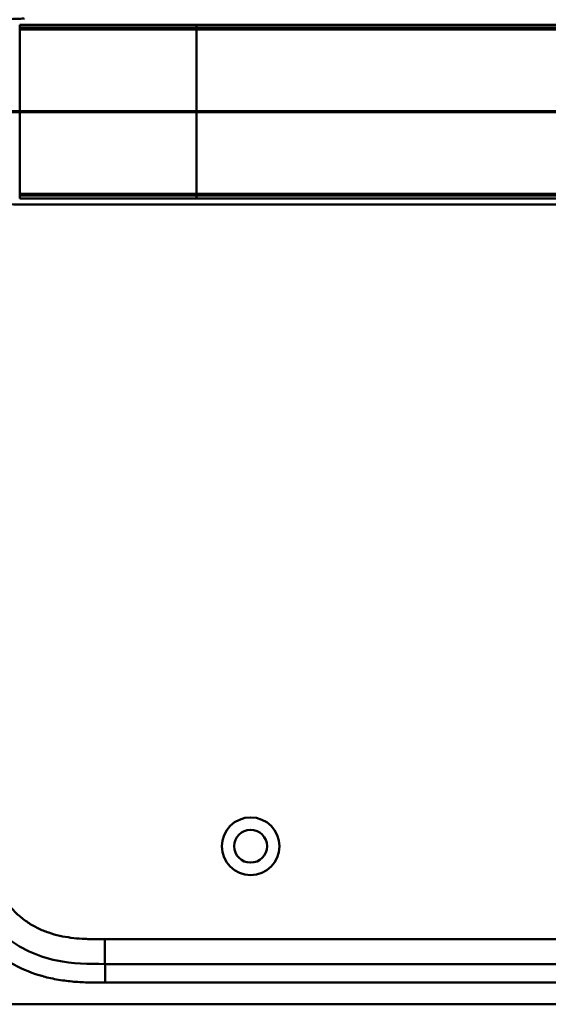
# Model space of a CAD drawing. Header units: millimetres. Extents: x 20 to 833, y 20 to 574.
# Tile 12 of 15: x 575 to 660, y 266 to 425. Entities that reach past the tile are written whole.
import ezdxf

# ---------------------------------------------------------------- set-up
doc = ezdxf.new("R2010")
doc.units = ezdxf.units.MM
doc.header["$LTSCALE"] = 2
for name, color, linetype, lineweight in [('Bemaßungen(DIN)', 7, 'Continuous', 25), ('Schnittansichtslinien(DIN)', 7, 'Continuous', 70), ('Sichtbare Kanten(DIN)', 7, 'Continuous', 50), ('Sichtbare tangentiale Kanten(DIN)', 7, 'Continuous', 50)]:
    doc.layers.add(name, color=color, linetype=linetype, lineweight=lineweight)
doc.styles.add('STANDARD-DIN~0', font='arial.ttf')
doc.dimstyles.new('CAD-LAN', dxfattribs={"dimscale": 2, "dimtxt": 3.5, "dimasz": 2.5, "dimexe": 3.175, "dimexo": 0, "dimgap": 0.8, "dimtad": 1, "dimrnd": 1e-08, "dimtxsty": 'STANDARD-DIN~0', "dimcen": 0.09, "dimdle": 10, "dimclrd": 250, "dimclre": 250, "dimclrt": 250, "dimadec": 0, "dimazin": 2, "dimtfac": 1, "dimtmove": 0, "dimatfit": 3, "dimfxl": 1, "dimtolj": 1, "dimtzin": 0, "dimlwd": 25, "dimlwe": 25, "dimarcsym": 0})

# ---------------------------------------------------------------- blocks, each defined once
blk = doc.blocks.new('*D23')
at = {"layer": 'Bemaßungen(DIN)', "color": 250, "linetype": 'Continuous', "lineweight": 25, "true_color": 0x3f3f3f, "transparency": 16777216}
for p, q in [((575.83, 511.32), (486.78, 511.32)), ((493.13, 506.32), (493.13, 271.32)), ((576.39, 266.32), (486.78, 266.32))]:
    blk.add_line(p, q, dxfattribs=at)
at = {"layer": 'Bemaßungen(DIN)', "color": 250, "linetype": 'Continuous', "true_color": 0x3f3f3f, "transparency": 16777216}
for points in [[(492.29, 506.32), (493.96, 506.32), (493.13, 511.32)], [(492.29, 271.32), (493.96, 271.32), (493.13, 266.32)]]:
    blk.add_solid(points, dxfattribs=at)
at = {"layer": 'Defpoints', "color": 0, "linetype": 'Continuous', "transparency": 16777216}
for p in [(575.83, 511.32), (493.13, 266.32), (576.39, 266.32)]:
    blk.add_point(p, dxfattribs=at)
at = {"layer": 'Bemaßungen(DIN)', "color": 250, "linetype": 'Continuous', "lineweight": 25, "true_color": 0x3f3f3f, "transparency": 16777216, "insert": (484.38, 381), "char_height": 7, "attachment_point": 1, "rotation": 90, "style": 'STANDARD-DIN~0'}
blk.add_mtext('\\A1;245', dxfattribs=at)
blk = doc.blocks.new('2DTransSchnitt0')
at = {"layer": 'Schnittansichtslinien(DIN)', "linetype": 'Continuous'}
blk.add_line((254.294, 205.162), (403.027, 205.162), dxfattribs=at)

msp = doc.modelspace()

# ---------------------------------------------------------------- linework, layer by layer
at = {"layer": 'Sichtbare Kanten(DIN)'}
for p, q in [((603.141, 395.325), (729.992, 395.325)), ((588.394, 272.821), (733.317, 272.821)), ((576.394, 266.321), (734.317, 266.321))]:
    msp.add_line(p, q, dxfattribs=at)
for radius in [4.65, 2.65]:
    msp.add_circle((611.855, 291.821), radius, dxfattribs=at)
for points, degree, knots in [([(575.348, 395.325), (575.348, 395.325), (575.348, 395.325), (575.348, 395.325), (575.348, 395.325), (575.347, 395.325), (575.347, 395.325), (575.347, 395.325), (575.347, 395.325), (575.346, 395.325), (575.346, 395.325), (575.344, 395.325), (575.344, 395.325), (575.342, 395.325), (575.34, 395.325), (575.334, 395.325), (575.33, 395.325), (575.314, 395.325), (575.302, 395.325), (575.256, 395.325), (575.222, 395.325), (575.084, 395.325), (574.982, 395.325), (574.57, 395.327), (574.263, 395.332), (573.046, 395.392), (572.154, 395.534), (570.96, 396.135), (570.572, 396.418), (569.792, 397.238), (569.42, 397.842), (568.909, 399.122), (568.736, 399.782), (568.494, 401.174), (568.425, 401.917), (568.339, 403.698), (568.346, 404.744), (568.347, 408.44), (568.346, 411.092), (568.346, 415.678), (568.281, 417.658), (568.624, 420.36), (568.798, 421.169), (569.29, 422.531), (569.603, 423.113), (570.311, 424), (570.702, 424.336), (571.613, 424.875), (572.151, 425.056), (573.457, 425.306), (574.251, 425.322), (575.1, 425.324), (575.149, 425.324), (575.222, 425.325), (575.246, 425.325), (575.283, 425.325), (575.295, 425.325), (575.314, 425.325), (575.32, 425.325), (575.33, 425.325), (575.333, 425.325), (575.338, 425.325), (575.34, 425.325), (575.343, 425.325), (575.344, 425.325), (575.345, 425.325), (575.346, 425.325), (575.346, 425.325), (575.347, 425.325), (575.347, 425.325), (575.347, 425.325), (575.348, 425.325), (575.348, 425.325), (575.348, 425.325), (575.348, 425.325), (575.348, 425.325)], 3, [0, 0, 0, 0, 0.0000252, 0.0000252, 0.0000657, 0.0000657, 0.0001082, 0.0001082, 0.0001738, 0.0001738, 0.0002867, 0.0002867, 0.0005136, 0.0005136, 0.0010499, 0.0010499, 0.0026039, 0.0026039, 0.0072616, 0.0072616, 0.0212292, 0.0212292, 0.0631285, 0.0631285, 0.1888417, 0.1888417, 0.5689951, 0.5689951, 0.7719774, 0.7719774, 1.0315425, 1.0315425, 1.2481307, 1.2481307, 1.4719729, 1.4719729, 1.7848025, 1.7848025, 2.5805266, 2.5805266, 3.160554, 3.160554, 3.4157877, 3.4157877, 3.6519695, 3.6519695, 3.8657989, 3.8657989, 4.1108827, 4.1108827, 4.4368692, 4.4368692, 4.4566519, 4.4566519, 4.4665438, 4.4665438, 4.471493, 4.471493, 4.4739733, 4.4739733, 4.4752207, 4.4752207, 4.4758524, 4.4758524, 4.4761765, 4.4761765, 4.4763467, 4.4763467, 4.476439, 4.476439, 4.4764904, 4.4764904, 4.4765188, 4.4765188, 4.4765488, 4.4765488, 4.4765488, 4.4765488]), ([(575.365, 395.325), (575.366, 395.325), (575.487, 395.325), (575.73, 395.325), (576.051, 395.325), (576.378, 395.325), (576.715, 395.325), (576.928, 395.325), (577.01, 395.325)], 5, [25.64076517, 25.64076517, 25.64076517, 25.64076517, 25.64076517, 25.64076517, 25.64100059, 25.73520442, 25.82940824, 25.88784541, 25.88784541, 25.88784541, 25.88784541, 25.88784541, 25.88784541]), ([(603.137, 395.325), (599.203, 395.325), (595.261, 395.325), (589.101, 395.325), (586.862, 395.325), (583.182, 395.325), (581.7, 395.325), (579.517, 395.325), (578.748, 395.325), (577.796, 395.325), (577.564, 395.325), (577.265, 395.325), (577.191, 395.325), (577.093, 395.325), (577.069, 395.325), (577.037, 395.325), (577.029, 395.325), (577.018, 395.325), (577.016, 395.325), (577.012, 395.325), (577.012, 395.325), (577.01, 395.325), (577.01, 395.325), (577.01, 395.325), (577.01, 395.325), (577.01, 395.325), (577.01, 395.325), (577.01, 395.325)], 3, [0, 0, 0, 0, 1.1803051, 1.1803051, 1.8522102, 1.8522102, 2.3111703, 2.3111703, 2.5747937, 2.5747937, 2.6623324, 2.6623324, 2.6914953, 2.6914953, 2.7012157, 2.7012157, 2.7044558, 2.7044558, 2.705536, 2.705536, 2.7058961, 2.7058961, 2.7060162, 2.7060162, 2.7060562, 2.7060562, 2.7060873, 2.7060873, 2.7060873, 2.7060873]), ([(588.394, 272.821), (585.762, 272.821), (583.119, 272.871), (580.598, 273.39), (577.527, 274.023), (574.603, 275.342), (572.221, 277.322), (569.912, 279.241), (568.153, 281.749), (567.136, 284.479), (566.286, 286.76), (565.955, 289.196), (565.88, 291.657), (565.856, 292.474), (565.855, 293.292), (565.855, 294.105)], 3, [-3.5878945, -3.5878945, -3.5878945, -3.5878945, -2.8265828, -2.8265828, -2.8265828, -1.8995125, -1.8995125, -1.8995125, -1.0006299, -1.0006299, -1.0006299, -0.2492206, -0.2492206, -0.2492206, 0, 0, 0, 0]), ([(548.355, 293.105), (548.355, 292.538), (548.356, 291.395), (548.391, 289.946), (548.474, 288.485), (548.584, 287.309), (548.793, 285.835), (549.021, 284.656), (549.392, 283.189), (549.76, 282.026), (550.312, 280.592), (550.829, 279.466), (551.567, 278.093), (552.232, 277.026), (553.151, 275.741), (553.955, 274.756), (555.039, 273.585), (555.967, 272.702), (557.195, 271.67), (558.229, 270.905), (559.576, 270.031), (560.694, 269.399), (562.131, 268.695), (563.309, 268.203), (564.808, 267.676), (566.024, 267.325), (567.556, 266.969), (568.788, 266.749), (570.328, 266.547), (571.557, 266.439), (573.085, 266.358), (574.601, 266.322), (575.799, 266.321), (576.394, 266.321)], 3, [0.00000215, 0.00000215, 0.00000215, 0.00000215, 0.04166657, 0.08333314, 0.10416642, 0.14583299, 0.16666628, 0.20833285, 0.22916613, 0.2708327, 0.29166599, 0.33333256, 0.35416584, 0.39583241, 0.4166657, 0.45833227, 0.47916555, 0.52083212, 0.54166541, 0.58333198, 0.60416526, 0.64583183, 0.66666512, 0.70833169, 0.72916497, 0.77083154, 0.79166483, 0.8333314, 0.85416468, 0.89583125, 0.91666454, 0.95833111, 0.99999768, 0.99999768, 0.99999768, 0.99999768])]:
    msp.add_open_spline(points, degree=degree, knots=knots, dxfattribs=at)
msp.add_open_spline([(575.348, 395.325), (575.354, 395.325), (575.36, 395.325), (575.365, 395.325)], degree=3, dxfattribs=at)
at = {"layer": 'Sichtbare tangentiale Kanten(DIN)'}
for p, q in [((574.629, 423.875), (574.629, 424.335)), ((603.141, 424.335), (603.141, 423.877)), ((574.629, 423.875), (574.629, 423.575)), ((574.629, 423.575), (574.629, 397.074)), ((603.141, 397.068), (603.141, 423.581)), ((574.629, 397.074), (574.629, 396.774)), ((574.629, 396.314), (574.629, 396.774)), ((603.141, 396.772), (603.141, 396.314)), ((588.373, 276.821), (688.258, 276.821)), ((588.373, 276.821), (588.373, 272.821)), ((588.394, 272.821), (588.394, 269.821))]:
    msp.add_line(p, q, dxfattribs=at)
for points, degree, knots in [([(574.629, 424.335), (574.836, 424.335), (575.047, 424.335), (575.264, 424.335), (575.479, 424.335), (575.7, 424.335), (575.928, 424.335), (576.383, 424.335), (576.865, 424.335), (577.374, 424.335), (577.883, 424.335), (578.418, 424.335), (578.973, 424.335), (579.529, 424.335), (580.104, 424.335), (580.691, 424.335), (581.279, 424.335), (581.878, 424.335), (582.485, 424.335), (583.091, 424.335), (583.705, 424.335), (584.325, 424.335), (584.944, 424.335), (585.569, 424.335), (586.196, 424.335), (586.823, 424.335), (587.453, 424.335), (588.082, 424.335), (588.711, 424.335), (589.34, 424.335), (589.969, 424.335), (590.597, 424.335), (591.224, 424.335), (591.851, 424.335), (592.478, 424.335), (593.104, 424.335), (593.73, 424.335), (594.356, 424.335), (594.982, 424.335), (595.608, 424.335), (596.233, 424.335), (596.859, 424.335), (597.484, 424.335), (598.11, 424.335), (598.736, 424.335), (599.363, 424.335), (599.989, 424.335), (600.616, 424.335), (601.243, 424.335), (601.875, 424.335), (602.508, 424.335), (603.141, 424.335)], 3, [0.0000008, 0.0000008, 0.0000008, 0.0000008, 0.0947641, 0.0947641, 0.0947641, 0.1889624, 0.1889624, 0.1889624, 0.3773589, 0.3773589, 0.3773589, 0.5657555, 0.5657555, 0.5657555, 0.754152, 0.754152, 0.754152, 0.9425486, 0.9425486, 0.9425486, 1.1309451, 1.1309451, 1.1309451, 1.3193417, 1.3193417, 1.3193417, 1.5077382, 1.5077382, 1.5077382, 1.6961348, 1.6961348, 1.6961348, 1.8845313, 1.8845313, 1.8845313, 2.0729279, 2.0729279, 2.0729279, 2.2613244, 2.2613244, 2.2613244, 2.449721, 2.449721, 2.449721, 2.6381175, 2.6381175, 2.6381175, 2.8265141, 2.8265141, 2.8265141, 3.0164113, 3.0164113, 3.0164113, 3.0164113]), ([(603.141, 424.335), (613.096, 424.335), (623.081, 424.335), (633.027, 424.335), (653.457, 424.335), (673.931, 424.335), (694.368, 424.335), (700.953, 424.335), (707.543, 424.335), (714.14, 424.335), (719.445, 424.335), (724.761, 424.335), (729.992, 424.334)], 3, [23.2299829, 23.2299829, 23.2299829, 23.2299829, 26.2168354, 26.2168354, 26.2168354, 32.3515912, 32.3515912, 32.3515912, 34.3279835, 34.3279835, 34.3279835, 35.9173864, 35.9173864, 35.9173864, 35.9173864]), ([(603.141, 423.877), (602.764, 423.877), (602.009, 423.877), (600.876, 423.877), (599.364, 423.877), (597.475, 423.877), (595.584, 423.877), (593.694, 423.877), (591.805, 423.877), (589.92, 423.877), (588.04, 423.876), (586.17, 423.876), (584.314, 423.876), (582.484, 423.875), (580.699, 423.875), (578.644, 423.875), (577.059, 423.875), (575.911, 423.875), (575.125, 423.875), (574.629, 423.875)], 5, [0, 0, 0, 0, 0, 0, 0.188639, 0.3776471, 0.5666552, 0.7556633, 0.9446714, 1.1336795, 1.3226876, 1.5116957, 1.7007038, 1.8897119, 2.07872, 2.2677281, 2.4567361, 2.6457442, 3.0237604, 3.0237604, 3.0237604, 3.0237604, 3.0237604, 3.0237604]), ([(574.629, 423.575), (575.457, 423.575), (576.385, 423.575), (577.412, 423.575), (577.926, 423.575), (578.462, 423.575), (579.016, 423.575), (579.569, 423.575), (580.14, 423.575), (580.722, 423.575), (581.305, 423.575), (581.899, 423.576), (582.501, 423.576), (583.103, 423.576), (583.712, 423.576), (584.326, 423.576), (584.94, 423.577), (585.558, 423.577), (586.178, 423.577), (586.799, 423.577), (587.422, 423.578), (588.047, 423.578), (588.671, 423.578), (589.297, 423.579), (589.925, 423.579), (590.552, 423.579), (591.18, 423.579), (591.809, 423.579), (592.437, 423.58), (593.067, 423.58), (593.696, 423.58), (594.326, 423.58), (594.956, 423.58), (595.586, 423.58), (596.215, 423.58), (596.845, 423.58), (597.475, 423.58), (598.105, 423.58), (598.735, 423.581), (599.365, 423.581), (599.995, 423.581), (600.625, 423.581), (601.255, 423.581), (601.884, 423.581), (602.512, 423.581), (603.141, 423.581)], 3, [-0.0090822, -0.0090822, -0.0090822, -0.0090822, 0.368934, 0.368934, 0.368934, 0.5579421, 0.5579421, 0.5579421, 0.7469502, 0.7469502, 0.7469502, 0.9359583, 0.9359583, 0.9359583, 1.1249664, 1.1249664, 1.1249664, 1.3139745, 1.3139745, 1.3139745, 1.5029826, 1.5029826, 1.5029826, 1.6919907, 1.6919907, 1.6919907, 1.8809988, 1.8809988, 1.8809988, 2.0700069, 2.0700069, 2.0700069, 2.259015, 2.259015, 2.259015, 2.4480231, 2.4480231, 2.4480231, 2.6370312, 2.6370312, 2.6370312, 2.8260393, 2.8260393, 2.8260393, 3.0147053, 3.0147053, 3.0147053, 3.0147053]), ([(730, 423.877), (729.992, 423.877), (726.847, 423.878), (720.512, 423.877), (710.957, 423.878), (698.28, 423.877), (682.429, 423.877), (666.562, 423.877), (650.709, 423.877), (636.443, 423.877), (623.752, 423.877), (614.238, 423.877), (607.897, 423.877), (604.727, 423.877), (603.141, 423.877)], 5, [20.6437384, 20.6437384, 20.6437384, 20.6437384, 20.6437384, 20.6437384, 20.6474288, 22.2330696, 23.8187104, 25.4043512, 26.989992, 28.5756328, 30.1612736, 31.7469144, 32.5397348, 33.3329244, 33.3329244, 33.3329244, 33.3329244, 33.3329244, 33.3329244]), ([(603.141, 423.581), (605.784, 423.581), (608.427, 423.581), (613.712, 423.581), (616.354, 423.581), (624.282, 423.581), (629.569, 423.581), (640.14, 423.581), (645.425, 423.581), (655.994, 423.581), (661.279, 423.581), (671.852, 423.581), (677.139, 423.581), (687.711, 423.581), (692.994, 423.581), (703.56, 423.581), (708.846, 423.581), (719.439, 423.58), (724.753, 423.582), (729.992, 423.58)], 3, [3.0147053, 3.0147053, 3.0147053, 3.0147053, 3.8078678, 3.8078678, 4.6006882, 4.6006882, 6.186329, 6.186329, 7.7719698, 7.7719698, 9.3576106, 9.3576106, 10.9432514, 10.9432514, 12.5288922, 12.5288922, 14.114533, 14.114533, 15.703149, 15.703149, 15.703149, 15.703149]), ([(603.141, 397.068), (602.769, 397.068), (602.026, 397.068), (600.911, 397.068), (599.424, 397.068), (597.565, 397.069), (595.705, 397.069), (593.846, 397.069), (591.989, 397.069), (590.136, 397.07), (588.289, 397.071), (586.45, 397.072), (584.624, 397.072), (582.459, 397.073), (579.999, 397.074), (577.928, 397.074), (576.36, 397.074), (575.255, 397.074), (574.697, 397.074), (574.629, 397.074)], 5, [33.3326459, 33.3326459, 33.3326459, 33.3326459, 33.3326459, 33.3326459, 33.5183492, 33.7042495, 33.8901497, 34.07605, 34.2619502, 34.4478505, 34.6337508, 34.819651, 35.0055513, 35.1914515, 35.3773518, 35.5632521, 35.9350526, 36.3068531, 36.3566848, 36.3566848, 36.3566848, 36.3566848, 36.3566848, 36.3566848]), ([(574.629, 396.774), (574.743, 396.774), (574.851, 396.774), (574.963, 396.774), (575.986, 396.774), (577.164, 396.774), (578.467, 396.774), (579.294, 396.774), (580.166, 396.774), (581.064, 396.774), (581.641, 396.774), (582.229, 396.774), (582.824, 396.774), (583.418, 396.774), (584.02, 396.773), (584.624, 396.773), (585.229, 396.773), (585.838, 396.773), (586.448, 396.773), (587.059, 396.773), (587.672, 396.773), (588.287, 396.773), (592.588, 396.772), (596.945, 396.772), (601.284, 396.772), (601.903, 396.772), (602.522, 396.772), (603.141, 396.772)], 3, [0, 0, 0, 0, 0.0498317, 0.0498317, 0.0498317, 0.5045898, 0.5045898, 0.5045898, 0.7934328, 0.7934328, 0.7934328, 0.979333, 0.979333, 0.979333, 1.1652333, 1.1652333, 1.1652333, 1.3511335, 1.3511335, 1.3511335, 1.5370338, 1.5370338, 1.5370338, 2.8383356, 2.8383356, 2.8383356, 3.024121, 3.024121, 3.024121, 3.024121]), ([(603.141, 396.314), (603.136, 396.314), (603.131, 396.314), (603.126, 396.314), (602.498, 396.315), (601.87, 396.315), (601.243, 396.315), (600.615, 396.315), (599.988, 396.315), (599.362, 396.314), (598.735, 396.314), (598.109, 396.314), (597.483, 396.314), (596.858, 396.314), (596.232, 396.314), (595.606, 396.314), (594.981, 396.315), (594.355, 396.315), (593.729, 396.315), (593.103, 396.314), (592.477, 396.314), (591.851, 396.314), (591.224, 396.314), (590.597, 396.314), (589.968, 396.314), (589.34, 396.314), (588.711, 396.314), (588.082, 396.314), (587.452, 396.314), (586.823, 396.315), (586.195, 396.315), (585.568, 396.315), (584.943, 396.314), (584.324, 396.314), (583.704, 396.314), (583.09, 396.314), (582.483, 396.314), (581.877, 396.314), (581.277, 396.314), (580.69, 396.314), (580.103, 396.314), (579.527, 396.314), (578.972, 396.314), (578.417, 396.314), (577.882, 396.314), (577.373, 396.314), (576.864, 396.314), (576.382, 396.314), (575.927, 396.314), (575.699, 396.314), (575.478, 396.314), (575.263, 396.315), (575.047, 396.315), (574.836, 396.314), (574.629, 396.314)], 3, [0, 0, 0, 0, 0.0015017, 0.0015017, 0.0015017, 0.1899093, 0.1899093, 0.1899093, 0.378317, 0.378317, 0.378317, 0.5667246, 0.5667246, 0.5667246, 0.7551323, 0.7551323, 0.7551323, 0.9435399, 0.9435399, 0.9435399, 1.1319476, 1.1319476, 1.1319476, 1.3203553, 1.3203553, 1.3203553, 1.5087629, 1.5087629, 1.5087629, 1.6971706, 1.6971706, 1.6971706, 1.8855782, 1.8855782, 1.8855782, 2.0739859, 2.0739859, 2.0739859, 2.2623935, 2.2623935, 2.2623935, 2.4508012, 2.4508012, 2.4508012, 2.6392088, 2.6392088, 2.6392088, 2.8276165, 2.8276165, 2.8276165, 2.9218203, 2.9218203, 2.9218203, 3.0164288, 3.0164288, 3.0164288, 3.0164288]), ([(603.142, 396.772), (603.142, 396.772), (604.728, 396.772), (607.899, 396.772), (614.239, 396.772), (623.753, 396.772), (636.442, 396.772), (650.709, 396.772), (666.562, 396.772), (682.429, 396.772), (698.285, 396.772), (710.961, 396.771), (720.515, 396.772), (726.848, 396.771), (729.992, 396.772)], 5, [0, 0, 0, 0, 0, 0, 0.0001149, 0.7929364, 1.585758, 3.1714011, 4.7570442, 6.3426873, 7.9283304, 9.5139735, 11.0996166, 12.6881676, 12.6881676, 12.6881676, 12.6881676, 12.6881676, 12.6881676]), ([(730.001, 397.069), (729.993, 397.069), (726.848, 397.068), (720.512, 397.069), (710.958, 397.068), (698.279, 397.069), (682.429, 397.068), (666.562, 397.068), (650.709, 397.068), (636.442, 397.068), (623.752, 397.068), (614.239, 397.068), (607.898, 397.068), (604.727, 397.068), (603.141, 397.068)], 5, [20.6435054, 20.6435054, 20.6435054, 20.6435054, 20.6435054, 20.6435054, 20.6473042, 22.2329473, 23.8185904, 25.4042335, 26.9898766, 28.5755197, 30.1611628, 31.7468058, 32.5396274, 33.3326459, 33.3326459, 33.3326459, 33.3326459, 33.3326459, 33.3326459]), ([(729.992, 396.314), (724.698, 396.314), (719.422, 396.314), (714.138, 396.314), (694.789, 396.314), (675.441, 396.314), (656.075, 396.314), (643.07, 396.314), (630.105, 396.314), (617.095, 396.314), (612.446, 396.314), (607.785, 396.314), (603.141, 396.314)], 3, [0, 0, 0, 0, 1.5856418, 1.5856418, 1.5856418, 7.3915416, 7.3915416, 7.3915416, 11.2904322, 11.2904322, 11.2904322, 12.683632, 12.683632, 12.683632, 12.683632]), ([(569.855, 294.105), (569.855, 293.871), (569.855, 293.636), (569.856, 293.401), (569.856, 293.257), (569.857, 293.113), (569.858, 292.97), (569.858, 292.898), (569.859, 292.826), (569.86, 292.754), (569.861, 292.611), (569.863, 292.467), (569.866, 292.324), (569.867, 292.248), (569.869, 292.172), (569.87, 292.095), (569.872, 292.019), (569.874, 291.943), (569.876, 291.867), (569.88, 291.715), (569.885, 291.563), (569.892, 291.405), (569.904, 291.097), (569.92, 290.804), (569.942, 290.499), (569.943, 290.492), (569.943, 290.484), (569.944, 290.477), (569.989, 289.861), (570.055, 289.273), (570.151, 288.684), (570.153, 288.675), (570.154, 288.667), (570.156, 288.658), (570.253, 288.065), (570.382, 287.478), (570.547, 286.901), (570.548, 286.897), (570.55, 286.893), (570.551, 286.888), (570.72, 286.301), (570.929, 285.718), (571.175, 285.159), (571.423, 284.595), (571.716, 284.042), (572.044, 283.518), (572.374, 282.99), (572.746, 282.482), (573.149, 282.008), (573.553, 281.532), (573.996, 281.081), (574.464, 280.667), (574.931, 280.254), (575.429, 279.872), (575.948, 279.527), (576.467, 279.182), (577.01, 278.871), (577.568, 278.598), (578.126, 278.325), (578.706, 278.086), (579.291, 277.884), (579.295, 277.883), (579.298, 277.881), (579.302, 277.88), (579.88, 277.681), (580.476, 277.514), (581.074, 277.38), (581.079, 277.378), (581.085, 277.377), (581.09, 277.376), (581.679, 277.244), (582.27, 277.142), (582.87, 277.064), (582.879, 277.063), (582.888, 277.061), (582.897, 277.06), (583.49, 276.984), (584.077, 276.931), (584.694, 276.895), (584.701, 276.894), (584.708, 276.894), (584.715, 276.893), (585.021, 276.876), (585.315, 276.863), (585.615, 276.852), (585.925, 276.842), (586.233, 276.835), (586.54, 276.83), (587.153, 276.821), (587.763, 276.821), (588.373, 276.821)], 3, [0, 0, 0, 0, 0.0704958, 0.0704958, 0.0704958, 0.1135802, 0.1135802, 0.1135802, 0.1351224, 0.1351224, 0.1351224, 0.1782067, 0.1782067, 0.1782067, 0.2010367, 0.2010367, 0.2010367, 0.2238668, 0.2238668, 0.2238668, 0.2695268, 0.2695268, 0.2695268, 0.3586563, 0.3586563, 0.3586563, 0.3608469, 0.3608469, 0.3608469, 0.5409597, 0.5409597, 0.5409597, 0.5436764, 0.5436764, 0.5436764, 0.7252406, 0.7252406, 0.7252406, 0.7265644, 0.7265644, 0.7265644, 0.9114145, 0.9114145, 0.9114145, 1.0980359, 1.0980359, 1.0980359, 1.2857686, 1.2857686, 1.2857686, 1.473937, 1.473937, 1.473937, 1.6615015, 1.6615015, 1.6615015, 1.848744, 1.848744, 1.848744, 2.0359253, 2.0359253, 2.0359253, 2.0369996, 2.0369996, 2.0369996, 2.2219177, 2.2219177, 2.2219177, 2.2235518, 2.2235518, 2.2235518, 2.4055185, 2.4055185, 2.4055185, 2.4082995, 2.4082995, 2.4082995, 2.5881875, 2.5881875, 2.5881875, 2.5903234, 2.5903234, 2.5903234, 2.6794917, 2.6794917, 2.6794917, 2.7711647, 2.7711647, 2.7711647, 2.9540838, 2.9540838, 2.9540838, 2.9540838]), ([(562.879, 291.648), (562.905, 290.741), (562.954, 289.936), (563.036, 289.127), (563.037, 289.113), (563.039, 289.099), (563.04, 289.085), (563.125, 288.262), (563.249, 287.431), (563.417, 286.611), (563.418, 286.604), (563.42, 286.597), (563.421, 286.59), (563.591, 285.767), (563.807, 284.948), (564.071, 284.151), (564.072, 284.147), (564.074, 284.144), (564.075, 284.14), (564.608, 282.533), (565.353, 280.972), (566.263, 279.562), (567.178, 278.147), (568.302, 276.817), (569.552, 275.671), (570.799, 274.526), (572.212, 273.525), (573.697, 272.72), (575.171, 271.921), (576.767, 271.286), (578.4, 270.835), (578.406, 270.833), (578.413, 270.831), (578.419, 270.829), (579.229, 270.606), (580.051, 270.427), (580.877, 270.286), (580.885, 270.285), (580.893, 270.283), (580.901, 270.282), (581.724, 270.143), (582.553, 270.041), (583.374, 269.972), (583.388, 269.971), (583.403, 269.969), (583.418, 269.968), (584.225, 269.901), (585.022, 269.862), (585.889, 269.842), (585.904, 269.841), (585.918, 269.841), (585.932, 269.841), (586.78, 269.821), (587.587, 269.821), (588.394, 269.821)], 3, [19.1889016, 19.1889016, 19.1889016, 19.1889016, 19.4373471, 19.4373471, 19.4373471, 19.4416429, 19.4416429, 19.4416429, 19.6941747, 19.6941747, 19.6941747, 19.696296, 19.696296, 19.696296, 19.9500375, 19.9500375, 19.9500375, 19.9511796, 19.9511796, 19.9511796, 20.4624403, 20.4624403, 20.4624403, 20.9755964, 20.9755964, 20.9755964, 21.4881542, 21.4881542, 21.4881542, 21.9968978, 21.9968978, 21.9968978, 21.9988678, 21.9988678, 21.9988678, 22.2512956, 22.2512956, 22.2512956, 22.2537275, 22.2537275, 22.2537275, 22.5050635, 22.5050635, 22.5050635, 22.509571, 22.509571, 22.509571, 22.7569167, 22.7569167, 22.7569167, 22.760988, 22.760988, 22.760988, 23.0030728, 23.0030728, 23.0030728, 23.0030728])]:
    msp.add_open_spline(points, degree=degree, knots=knots, dxfattribs=at)
msp.add_open_spline([(588.394, 269.821), (636.701, 269.821), (685.009, 269.821), (733.317, 269.822)], degree=3, dxfattribs=at)

# ---------------------------------------------------------------- block references
at = {"layer": 'Schnittansichtslinien(DIN)', "xscale": 2, "yscale": 2, "zscale": 2}
msp.add_blockref('2DTransSchnitt0', (0, 0), dxfattribs=at)

# ---------------------------------------------------------------- dimensions: what is measured, and where the dimension line sits
at = {"layer": 'Bemaßungen(DIN)', "color": 250, "linetype": 'Continuous', "lineweight": 25, "true_color": 0x3f3f3f}
dim = msp.add_linear_dim(base=(493.126, 266.321), p1=(575.834, 511.321), p2=(576.394, 266.321), angle=90, dimstyle='CAD-LAN', override={"dimgap": 0.8, "dimdec": 2, "dimtol": 0, "dimlim": 0, "dimtp": 0, "dimtm": 0, "dimtdec": 2, "dimtofl": 0, "dimatfit": 1}, dxfattribs=at)
dim.commit()
dim.dimension.update_dxf_attribs({"geometry": '*D23', "text_midpoint": (493.126, 388.821), "dimtype": 160})

doc.saveas('drawing.dxf')
